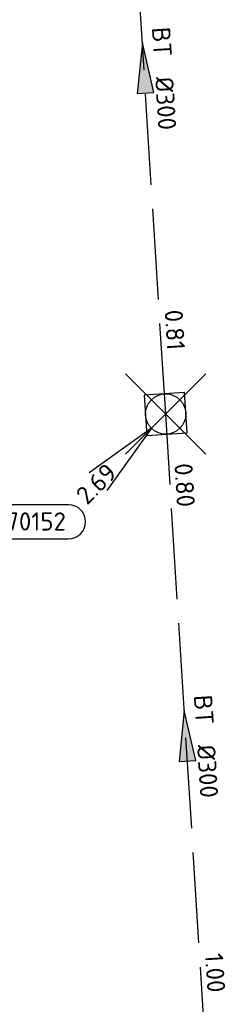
# Model space of a CAD drawing. Header units: metres. Extents: x 153343 to 157271, y 461673 to 467005.
# Tile 136 of 191: x 153756 to 153771, y 466376 to 466449. Entities that reach past the tile are written whole.
import ezdxf
from ezdxf.enums import TextEntityAlignment as Align

# ---------------------------------------------------------------- set-up
doc = ezdxf.new("R2010")
doc.units = ezdxf.units.M
doc.header["$LTSCALE"] = 0.75
doc.header["$PDMODE"] = 3
doc.header["$PDSIZE"] = 3
doc.linetypes.add('RI-HWA_BETON', pattern=[11.4, 9, -2.4])
doc.layers.get('0').update_dxf_attribs({"lineweight": 25})
doc.layers.get('defpoints').update_dxf_attribs({"lineweight": 25})
doc.layers.add('B-OI-RI-HWA_PUTNUMMER-S @ 0.75', color=151, linetype='Continuous')
doc.layers.add('B-OI-RI-HWA_TRANSPORTLEIDING_BETON_300-G', color=151, linetype='RI-HWA_BETON')
doc.layers.add('B-OI-RI-HWA_RIOOLPUT_INSPECTIEPUT-S', color=151, linetype='Continuous', lineweight=25)
doc.layers.add('B-OI-RI-HWA_STROOMRICHTING-S @ 0.75', color=151, linetype='Continuous', lineweight=25)
doc.layers.add('inspectieput', color=7, linetype='Continuous', plot=False)
doc.styles.add('NLCS-ISO', font='isocpeur.ttf')

# ---------------------------------------------------------------- blocks, each defined once
blk = doc.blocks.new('*U39')
at = {"ltscale": 0.1}
blk.add_hatch(color=256, dxfattribs=at).paths.add_polyline_path([(-2.5, 0), (2.5, -0.833), (2.5, 0.833)])
at = {"ltscale": 0.1, "flags": 128}
blk.add_lwpolyline([(-2.5, 0), (2.5, -0.833), (2.5, 0.833)], close=True, dxfattribs=at)
at = {"ltscale": 0.1, "style": 'NLCS-ISO'}
for tag, p in [('BOBL', (-25.083, 0)), ('MAT', (-1, 0.5))]:
    blk.add_attdef(tag, text='', height=1.8, dxfattribs=at).set_placement(p, align=Align.BOTTOM_RIGHT)
for tag, p in [('DIA', (1, 0.5)), ('BOBR', (24.137, -0.009))]:
    blk.add_attdef(tag, text='', height=1.8, dxfattribs=at).set_placement(p, align=Align.BOTTOM_LEFT)
at = {"layer": 'defpoints', "ltscale": 0.1, "style": 'NLCS-ISO', "flags": 1}
blk.add_attdef('JVA', text='', height=1.8, dxfattribs=at).set_placement((0, -1), align=Align.TOP_CENTER)
blk = doc.blocks.new('*U40')
at = {"ltscale": 0.1}
blk.add_hatch(color=256, dxfattribs=at).paths.add_polyline_path([(-2.5, 0), (2.5, -0.833), (2.5, 0.833)])
at = {"ltscale": 0.1, "flags": 128}
blk.add_lwpolyline([(-2.5, 0), (2.5, -0.833), (2.5, 0.833)], close=True, dxfattribs=at)
at = {"ltscale": 0.1, "style": 'NLCS-ISO'}
for tag, p in [('BOBL', (-22.665, 0)), ('MAT', (-1, 0.5))]:
    blk.add_attdef(tag, text='', height=1.8, dxfattribs=at).set_placement(p, align=Align.BOTTOM_RIGHT)
for tag, p in [('DIA', (1, 0.5)), ('BOBR', (21.719, -0.007))]:
    blk.add_attdef(tag, text='', height=1.8, dxfattribs=at).set_placement(p, align=Align.BOTTOM_LEFT)
at = {"layer": 'defpoints', "ltscale": 0.1, "style": 'NLCS-ISO', "flags": 1}
blk.add_attdef('JVA', text='', height=1.8, dxfattribs=at).set_placement((0, -1), align=Align.TOP_CENTER)
blk = doc.blocks.new('B-SRI-PUT_HWA-SO')
at = {"lineweight": -3, "flags": 128}
blk.add_lwpolyline([(-2, -2), (2, -2), (2, 2), (-2, 2)], close=True, dxfattribs=at)
at = {"lineweight": -3}
blk.add_circle((0, 0), 2, dxfattribs=at)
blk = doc.blocks.new('*U241')
for q in [(-7.601, -5.834), (-5.834, -7.601)]:
    blk.add_line((-1.414, -1.414), q)
blk.add_lwpolyline([(-16.81, -12.391), (-9.652, -12.391, 1), (-9.652, -9.007), (-16.81, -9.007, 1)], format="xyb", close=True)
at = {"ltscale": 0.1, "style": 'NLCS-ISO'}
blk.add_attdef('PUTHGT', text='', height=1.8, rotation=45, dxfattribs=at).set_placement((-8.443, -8.482), align=Align.MIDDLE_LEFT)
blk.add_attdef('PUTNR', text='', height=1.8, dxfattribs=at).set_placement((-13.333, -8.867), align=Align.MIDDLE_CENTER)

msp = doc.modelspace()

# ---------------------------------------------------------------- linework, layer by layer
at = {"layer": 'B-OI-RI-HWA_TRANSPORTLEIDING_BETON_300-G', "transparency": 33554610}
for p, q in [((153766.8, 466419.69), (153763.56, 466471.22)), ((153769.81, 466371.78), (153766.8, 466419.69))]:
    msp.add_line(p, q, dxfattribs=at)
at = {"layer": 'inspectieput', "color": 0, "transparency": 33554610}
msp.add_point((153766.8, 466419.69), dxfattribs=at)
at = {"layer": 'inspectieput'}
msp.add_point((153766.8, 466419.69), dxfattribs=at)
msp.add_point((153766.8, 466419.69), dxfattribs=at)

# ---------------------------------------------------------------- block references
at = {"layer": 'B-OI-RI-HWA_PUTNUMMER-S @ 0.75', "color": 0, "transparency": 33554610}
ref = msp.add_blockref('*U241', (153766.8, 466419.69), dxfattribs=dict(at, xscale=0.75, yscale=0.75, zscale=0.75))
ref.add_attrib('PUTNR', '170152', dxfattribs={"layer": '0', "ltscale": 0.1, "height": 1.35, "style": 'NLCS-ISO'}).set_placement((153756.8, 466411.69), align=Align.MIDDLE_CENTER)
ref.add_attrib('PUTHGT', '2.69', dxfattribs={"layer": '0', "ltscale": 0.1, "height": 1.35, "rotation": 45, "style": 'NLCS-ISO'}).set_placement((153760.468, 466413.328), align=Align.MIDDLE_LEFT)
at = {"layer": 'B-OI-RI-HWA_RIOOLPUT_INSPECTIEPUT-S', "transparency": 33554610, "xscale": 0.75, "yscale": 0.75, "zscale": 0.75, "rotation": 93.59779294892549}
msp.add_blockref('B-SRI-PUT_HWA-SO', (153766.8, 466419.69), dxfattribs=at)
msp.add_blockref('B-SRI-PUT_HWA-SO', (153766.8, 466419.69), dxfattribs=at)
msp.add_blockref('B-SRI-PUT_HWA-SO', (153766.8, 466419.69), dxfattribs=at)
at = {"layer": 'B-OI-RI-HWA_STROOMRICHTING-S @ 0.75', "color": 0, "transparency": 33554610, "xscale": 0.75, "yscale": 0.75, "zscale": 0.75}
for name, p, rotation, values in [('*U39', (153765.18, 466445.455), 273.5977929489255, {'MAT': 'BT', 'DIA': '%%c300', 'BOBL': '0.78', 'BOBR': '0.81'}), ('*U40', (153768.305, 466395.735), 273.5949472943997, {'MAT': 'BT', 'DIA': '%%c300', 'BOBL': '0.80', 'BOBR': '1.00'})]:
    msp.add_blockref(name, p, dxfattribs=dict(at, rotation=rotation)).add_auto_attribs(values)

doc.saveas('drawing.dxf')
